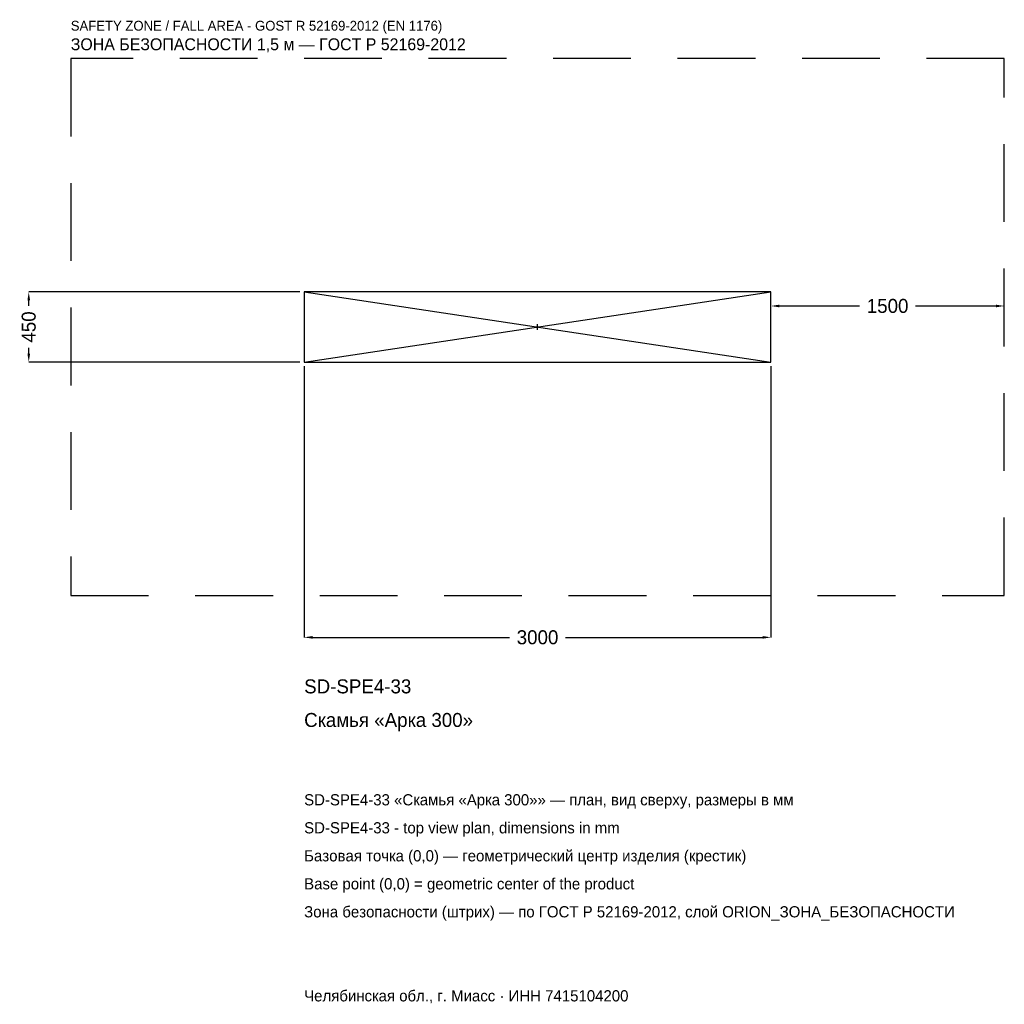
# Model space of a CAD drawing. Header units: metres. Extents: x -3328 to 3000, y -4354 to 1975.
import ezdxf

# ---------------------------------------------------------------- set-up
doc = ezdxf.new("R2010")
doc.units = ezdxf.units.M
doc.linetypes.add('DASHED', pattern=[800, 500, -300])
for name, color, linetype in [('ЗСК_ДАННЫЕ', 3, 'Continuous'), ('ЗСК_ЗОНА_БЕЗОПАСНОСТИ', 1, 'Continuous'), ('ЗСК_КОНТУР', 7, 'Continuous'), ('ЗСК_РАЗМЕРЫ', 8, 'Continuous')]:
    doc.layers.add(name, color=color, linetype=linetype)
doc.dimstyles.new('ORION', dxfattribs={"dimtxt": 90, "dimasz": 54, "dimexe": 1.25, "dimexo": 27, "dimtad": 1, "dimdec": 0, "dimcen": 2.5, "dimazin": 3, "dimtfac": 1, "dimtmove": 0, "dimatfit": 3})

# ---------------------------------------------------------------- blocks, each defined once
blk = doc.blocks.new('_CLOSEDFILLED')
at = {"color": 0, "linetype": 'BYBLOCK'}
blk.add_solid([(-1, 0.16), (0, 0), (-1, -0.16)], dxfattribs=at)
blk = doc.blocks.new('*D1')
for p, q in [((-1500, -252), (-1500, -1995)), ((1500, -252), (1500, -1995)), ((-1446, -1995), (-180, -1995)), ((180, -1995), (1446, -1995))]:
    blk.add_line(p, q)
at = {"layer": 'Defpoints'}
for p in [(-1500, -225), (1500, -225), (-1500, -1995)]:
    blk.add_point(p, dxfattribs=at)
at = {"layer": 'ЗСК_РАЗМЕРЫ', "xscale": 54, "yscale": 54, "rotation": 180}
blk.add_blockref('_CLOSEDFILLED', (-1500, -1995), dxfattribs=at)
at = {"layer": 'ЗСК_РАЗМЕРЫ', "xscale": 54, "yscale": 54}
blk.add_blockref('_CLOSEDFILLED', (1500, -1995), dxfattribs=at)
at = {"layer": 'ЗСК_РАЗМЕРЫ', "insert": (0, -1995), "char_height": 90, "attachment_point": 5}
blk.add_mtext('3000', dxfattribs=at)
blk = doc.blocks.new('*D2')
for p, q in [((-1527, 225), (-3270, 225)), ((-3270, 135), (-3270, 171)), ((-3270, -171), (-3270, -135)), ((-1527, -225), (-3270, -225))]:
    blk.add_line(p, q)
at = {"layer": 'Defpoints'}
for p in [(-1500, 225), (-3270, -225), (-1500, -225)]:
    blk.add_point(p, dxfattribs=at)
at = {"layer": 'ЗСК_РАЗМЕРЫ', "xscale": 54, "yscale": 54}
for p, rotation in [((-3270, 225), 90), ((-3270, -225), 270)]:
    blk.add_blockref('_CLOSEDFILLED', p, dxfattribs=dict(at, rotation=rotation))
at = {"layer": 'ЗСК_РАЗМЕРЫ', "insert": (-3270, 0), "char_height": 90, "attachment_point": 5, "rotation": 90}
blk.add_mtext('450', dxfattribs=at)
blk = doc.blocks.new('*D3')
for p, q in [((1500, 27), (1500, 135)), ((1554, 135), (2070, 135)), ((2430, 135), (2946, 135)), ((3000, 27), (3000, 135))]:
    blk.add_line(p, q)
at = {"layer": 'Defpoints'}
for p in [(1500, 135), (1500, 0), (3000, 0)]:
    blk.add_point(p, dxfattribs=at)
at = {"layer": 'ЗСК_РАЗМЕРЫ', "xscale": 54, "yscale": 54, "rotation": 180}
blk.add_blockref('_CLOSEDFILLED', (1500, 135), dxfattribs=at)
at = {"layer": 'ЗСК_РАЗМЕРЫ', "xscale": 54, "yscale": 54}
blk.add_blockref('_CLOSEDFILLED', (3000, 135), dxfattribs=at)
at = {"layer": 'ЗСК_РАЗМЕРЫ', "insert": (2250, 135), "char_height": 90, "attachment_point": 5}
blk.add_mtext('1500', dxfattribs=at)
blk = doc.blocks.new('ОРИОН SD-SPE4-33 Скамья Арка 300')
at = {"layer": 'ЗСК_ЗОНА_БЕЗОПАСНОСТИ', "linetype": 'DASHED'}
blk.add_lwpolyline([(-3000, -1725), (3000, -1725), (3000, 1725), (-3000, 1725)], close=True, dxfattribs=at)
at = {"layer": 'ЗСК_КОНТУР'}
for p, q in [((-1500, -225), (1500, 225)), ((-1500, 225), (1500, -225))]:
    blk.add_line(p, q, dxfattribs=at)
blk.add_lwpolyline([(-1500, -225), (1500, -225), (1500, 225), (-1500, 225)], close=True, dxfattribs=at)
at = {"layer": 'ЗСК_РАЗМЕРЫ'}
for p, q in [((-18, 0), (18, 0)), ((0, -18), (0, 18))]:
    blk.add_line(p, q, dxfattribs=at)
at = {"layer": 'ЗСК_ДАННЫЕ'}
for tag, p in [('АРТИКУЛ', (-1500, -2355)), ('НАИМЕНОВАНИЕ', (-1500, -2571))]:
    blk.add_attdef(tag, p, '', height=90, dxfattribs=at)
at = {"layer": 'ЗСК_ДАННЫЕ', "flags": 1}
for tag, p in [('ПРОИЗВОДИТЕЛЬ', (-1500, -2787)), ('ТЕЛЕФОН', (-1500, -3003)), ('САЙТ', (-1500, -3435)), ('АДРЕС', (-1500, -3651)), ('РЕКВИЗИТЫ', (-1500, -3867)), ('ГАБАРИТЫ', (-1500, -4083)), ('ЗОНА_БЕЗОПАСНОСТИ', (-1500, -4299))]:
    blk.add_attdef(tag, p, '', height=90, dxfattribs=at)
at = {"layer": 'ЗСК_ЗОНА_БЕЗОПАСНОСТИ', "color": 1}
for s, height, p in [('SAFETY ZONE / FALL AREA - GOST R 52169-2012 (EN 1176)', 63, (-3000, 1905)), ('ЗОНА БЕЗОПАСНОСТИ 1,5 м — ГОСТ Р 52169-2012', 76.5, (-3000, 1779))]:
    blk.add_text(s, height=height, dxfattribs=at).set_placement(p)
at = {"layer": 'ЗСК_РАЗМЕРЫ'}
dim = blk.add_linear_dim(base=(-3270, -225), p1=(-1500, -225), p2=(-1500, 225), angle=90, dimstyle='ORION', dxfattribs=at)
dim.commit()
dim.dimension.update_dxf_attribs({"geometry": '*D2', "text_midpoint": (-3270, 0)})
for base, p1, p2, picture, middle in [((1500, 135), (1500, 0), (3000, 0), '*D3', (2250, 135)), ((-1500, -1995), (-1500, -225), (1500, -225), '*D1', (0, -1995))]:
    dim = blk.add_linear_dim(base=base, p1=p1, p2=p2, dimstyle='ORION', dxfattribs=at)
    dim.commit()
    dim.dimension.update_dxf_attribs({"geometry": picture, "text_midpoint": middle})

msp = doc.modelspace()

# ---------------------------------------------------------------- block references
msp.add_blockref('ОРИОН SD-SPE4-33 Скамья Арка 300', (0, 0)).add_auto_attribs({'АРТИКУЛ': 'SD-SPE4-33', 'НАИМЕНОВАНИЕ': 'Скамья «Арка 300»'})

# ---------------------------------------------------------------- texts
at = {"layer": 'ЗСК_ДАННЫЕ', "color": 3}
for s, p in [('SD-SPE4-33 «Скамья «Арка 300»» — план, вид сверху, размеры в мм', (-1500, -3075)), ('SD-SPE4-33 - top view plan, dimensions in mm', (-1500, -3255)), ('Челябинская обл., г. Миасс · ИНН 7415104200', (-1500, -4335))]:
    msp.add_text(s, height=72, dxfattribs=at).set_placement(p)
at = {"layer": 'ЗСК_ДАННЫЕ', "color": 7}
for s, p in [('Базовая точка (0,0) — геометрический центр изделия (крестик)', (-1500, -3435)), ('Base point (0,0) = geometric center of the product', (-1500, -3615))]:
    msp.add_text(s, height=72, dxfattribs=at).set_placement(p)
at = {"layer": 'ЗСК_ДАННЫЕ', "color": 1}
msp.add_text('Зона безопасности (штрих) — по ГОСТ Р 52169-2012, слой ORION_ЗОНА_БЕЗОПАСНОСТИ', height=72, dxfattribs=at).set_placement((-1500, -3795))

doc.saveas('drawing.dxf')
